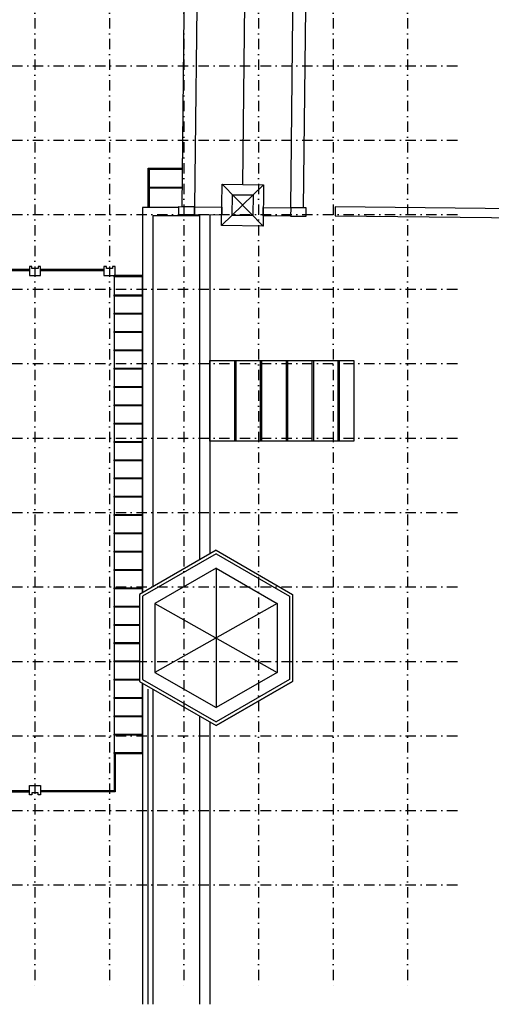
# Model space of a CAD drawing. Header units: millimetres. Extents: x -5500 to 79887, y -71178 to 5500.
# Tile 3 of 14: x 20865 to 43645, y -71178 to -23575. Entities that reach past the tile are written whole.
import ezdxf

# ---------------------------------------------------------------- set-up
doc = ezdxf.new("R2010")
doc.units = ezdxf.units.MM
doc.header["$LTSCALE"] = 100
doc.linetypes.add('DASHEDX2', pattern=[38.1, 25.4, -12.7])
doc.linetypes.add('p_stramien$0$DASHDOT', pattern=[1, 0.5, -0.25, 0, -0.25])
for name, color, linetype in [('2e verdieping_deel 2$1$A--L21--_BUITENWAND', 2, 'Continuous'), ('2e verdieping_deel 2$1$A--L27--_DAKEN', 7, 'Continuous'), ('A--L27--_DAKEN', 7, 'Continuous'), ('A--L28--_KONSTRUKTIES', 4, 'Continuous'), ('A--L45--_PLAFONDAFW', 9, 'Continuous'), ('p_stramien$0$A--L$7A-_STRAMIEN', 250, 'p_stramien$0$DASHDOT')]:
    doc.layers.add(name, color=color, linetype=linetype)

# ---------------------------------------------------------------- blocks, each defined once
blk = doc.blocks.new('p_stramien')
at = {"layer": 'p_stramien$0$A--L$7A-_STRAMIEN', "ltscale": 10}
for points in [[(21600, 4500), (21600, -70400)], [(25200, 4500), (25200, -70400)], [(28800, 4500), (28800, -70400)], [(32400, 4500), (32400, -70400)], [(36000, 4500), (36000, -70400)], [(39600, 4500), (39600, -70400)], [(-4500.1, -25800), (42100, -25800)], [(-4500.1, -29400), (42100, -29400)], [(-4500.1, -33000), (42100, -33000)], [(-4500.1, -36600), (42100, -36600)], [(-4500.1, -40200), (42100, -40200)], [(-4500.1, -43800), (42100, -43800)], [(-4500.1, -47400), (42100, -47400)], [(-4500.1, -51000), (42100, -51000)], [(-4500.1, -54600), (42100, -54600)], [(-4500.1, -58200), (42100, -58200)], [(-4500.1, -61800), (42100, -61800)], [(-4500.1, -65400), (42100, -65400)]]:
    blk.add_lwpolyline(points, dxfattribs=at)

msp = doc.modelspace()

# ---------------------------------------------------------------- linework, layer by layer
for points in [[(25420, -36000), (25420, -35950), (26800, -35950), (26800, -36000)], [(25420, -36934.6), (25420, -36884.6), (26800, -36884.6), (26800, -36934.6)], [(25420, -37819.2), (25420, -37769.2), (26800, -37769.2), (26800, -37819.2)], [(25420, -38703.8), (25420, -38653.8), (26800, -38653.8), (26800, -38703.8)], [(25420, -39588.5), (25420, -39538.5), (26800, -39538.5), (26800, -39588.5)], [(25420, -40473.1), (25420, -40423.1), (26800, -40423.1), (26800, -40473.1)], [(25420, -41357.7), (25420, -41307.7), (26800, -41307.7), (26800, -41357.7)], [(25420, -42242.3), (25420, -42192.3), (26800, -42192.3), (26800, -42242.3)], [(25420, -43126.9), (25420, -43076.9), (26800, -43076.9), (26800, -43126.9)], [(25420, -44011.5), (25420, -43961.5), (26800, -43961.5), (26800, -44011.5)], [(25420, -44896.2), (25420, -44846.2), (26800, -44846.2), (26800, -44896.2)], [(25420, -45780.8), (25420, -45730.8), (26800, -45730.8), (26800, -45780.8)], [(25420, -46665.4), (25420, -46615.4), (26800, -46615.4), (26800, -46665.4)], [(25420, -47550), (25420, -47500), (26800, -47500), (26800, -47550)], [(25420, -48434.6), (25420, -48384.6), (26800, -48384.6), (26800, -48434.6)], [(25420, -49319.2), (25420, -49269.2), (26800, -49269.2), (26800, -49319.2)], [(25420, -50203.8), (25420, -50153.8), (26800, -50153.8), (26800, -50203.8)], [(25420, -51088.5), (25420, -51038.5), (26800, -51038.5), (26800, -51088.5)], [(25420, -56396.2), (25420, -56346.2), (26800, -56346.2), (26800, -56396.2)], [(25420, -57280.8), (25420, -57230.8), (26800, -57230.8), (26800, -57280.8)], [(25420, -58165.4), (25420, -58115.4), (26800, -58115.4), (26800, -58165.4)], [(25420, -59050), (25420, -59000), (26800, -59000), (26800, -59050)]]:
    msp.add_lwpolyline(points, close=True)
for points in [[(26650, -51973.1), (25420, -51973.1), (25420, -51923.1), (26650, -51923.1)], [(26650, -52857.7), (25420, -52857.7), (25420, -52807.7), (26650, -52807.7)], [(26650, -53742.3), (25420, -53742.3), (25420, -53692.3), (26650, -53692.3)], [(26650, -54626.9), (25420, -54626.9), (25420, -54576.9), (26650, -54576.9)], [(26650, -55511.5), (25420, -55511.5), (25420, -55461.5), (26650, -55461.5)]]:
    msp.add_lwpolyline(points)
at = {"layer": '2e verdieping_deel 2$1$A--L21--_BUITENWAND', "color": 9}
msp.add_lwpolyline([(36105.3, -32622.7), (36100.4, -33052.6), (55744.2, -33275), (55753.2, -32475.1), (54953.3, -32466), (54949.1, -32836), (36105.3, -32622.7)], dxfattribs=at)
at = {"layer": '2e verdieping_deel 2$1$A--L27--_DAKEN', "color": 7}
for points in [[(29304.9, -32615.7), (28705, -32608.9), (28845.9, -20159.7), (29445.9, -20166.5)], [(34554.6, -32675.1), (33954.7, -32668.3), (34095.6, -20219.1), (34695.5, -20225.9)], [(30619.7, -33530.6), (30642.3, -31530.8), (32642.2, -31553.4), (32619.5, -33553.3)], [(31125.3, -33036.3), (31136.6, -32036.4), (32136.6, -32047.7), (32125.2, -33047.6)], [(29304.9, -32615.7), (29300.4, -33015.7), (28550.5, -33007.2), (28555, -32607.2)], [(29300.4, -33015.7), (29304.9, -32615.7), (30629.9, -32630.7), (30625.3, -33030.7)], [(32625.2, -33053.3), (32629.7, -32653.3), (33954.7, -32668.3), (33950.1, -33068.3)], [(33954.7, -32668.3), (33950.1, -33068.3), (34700.1, -33076.8), (34704.6, -32676.8)]]:
    msp.add_lwpolyline(points, close=True, dxfattribs=at)
for points in [[(31642.3, -31542.1), (31758.3, -21292.7)], [(30619.7, -33530.6), (32642.2, -31553.4)], [(30642.3, -31530.8), (32619.5, -33553.3)]]:
    msp.add_lwpolyline(points, dxfattribs=at)
at = {"layer": 'A--L27--_DAKEN'}
for points in [[(28725.5, -30799.9), (27075, -30800), (27075, -30750), (28726, -30749.9)], [(27075, -30750), (28726, -30750)], [(27075, -30800), (28725.5, -30800)], [(28715, -31725), (27075, -31725), (27075, -31675), (28715.6, -31675)], [(28554.5, -32650), (26800, -32650), (26800, -51277.2)], [(29550, -33050), (27300, -33050), (27300, -50988.5)], [(28800.5, -33010), (28800, -33050)], [(29550, -33018.5), (29550, -49689.5)], [(30050, -33024.1), (30050, -49400.8)], [(26800, -51277.2), (26800, -35950), (25420, -35950), (25420, -59050), (26800, -59050), (26800, -55650.4)], [(30350, -49227.6), (26650, -51363.8), (26650, -55563.8), (30350, -57700)], [(30350, -49400.8), (26800, -51450.4), (26800, -55477.2), (30350, -57526.8)], [(30350, -49227.6), (34050, -51363.8)], [(30350, -49227.6), (34050, -51363.8), (34050, -55563.8), (30350, -57700)], [(30350, -49400.8), (33900, -51450.4), (33900, -55477.2), (30350, -57526.8)], [(30350, -50093.6), (27400, -51796.8), (27400, -55130.8), (30350, -56834)], [(30350, -50093.6), (33300, -51796.8), (33300, -55130.8), (30350, -56834)], [(30350, -50093.6), (30350, -56834)], [(27400, -51796.8), (33300, -55130.8)], [(33300, -51796.8), (27400, -55130.8)], [(26800, -55650.4), (26800, -71177.6)], [(30350, -57700), (34050, -55563.8)], [(27050, -55939.1), (27050, -71177.6)], [(27300, -55939.1), (27300, -71177.6)], [(29550, -57238.1), (29550, -71177.6)], [(30050, -57526.8), (30050, -71177.6)], [(25470, -59050), (25470, -60900), (21870, -60900)], [(25420, -59050), (25420, -60850), (21870, -60850)]]:
    msp.add_lwpolyline(points, dxfattribs=at)
for points in [[(27075, -31675), (27075, -30800), (27125, -30800), (27125, -31675)], [(27075, -32650), (27075, -31725), (27125, -31725), (27125, -32650)], [(18000, -35650), (18000, -35700), (21330, -35700), (21330, -35650)], [(21870, -35650), (21870, -35700), (24930, -35700), (24930, -35650)], [(32025, -40050), (37000, -40050), (37000, -43950), (30050, -43950), (30050, -40050)], [(31250, -43950), (31250, -40050), (31300, -40050), (31300, -43950)], [(32500, -43950), (32500, -40050), (32550, -40050), (32550, -43950)], [(33750, -43950), (33750, -40050), (33800, -40050), (33800, -43950)], [(35000, -43950), (35000, -40050), (35050, -40050), (35050, -43950)], [(36250, -43950), (36250, -40050), (36300, -40050), (36300, -43950)], [(18270, -60850), (18270, -60900), (21330, -60900), (21330, -60850)]]:
    msp.add_lwpolyline(points, close=True, dxfattribs=at)
at = {"layer": 'A--L28--_KONSTRUKTIES', "color": 7}
for points in [[(21450, -35500), (21330, -35500), (21330, -35950), (21870, -35950), (21870, -35500), (21750, -35500), (21750, -35600), (21450, -35600)], [(25050, -35500), (24930, -35500), (24930, -35950), (25470, -35950), (25470, -35500), (25350, -35500), (25350, -35600), (25050, -35600)], [(21450, -61050), (21330, -61050), (21330, -60600), (21870, -60600), (21870, -61050), (21750, -61050), (21750, -60950), (21450, -60950)]]:
    msp.add_lwpolyline(points, close=True, dxfattribs=at)
at = {"layer": 'A--L45--_PLAFONDAFW', "linetype": 'DASHEDX2', "ltscale": 0.1}
for points in [[(26800, -36772.4), (26800, -47227.6)], [(26800, -59700), (26800, -70177.6)]]:
    msp.add_lwpolyline(points, dxfattribs=at)

# ---------------------------------------------------------------- block references
at = {"color": 7}
msp.add_blockref('p_stramien', (0, 0), dxfattribs=at)

doc.saveas('drawing.dxf')
